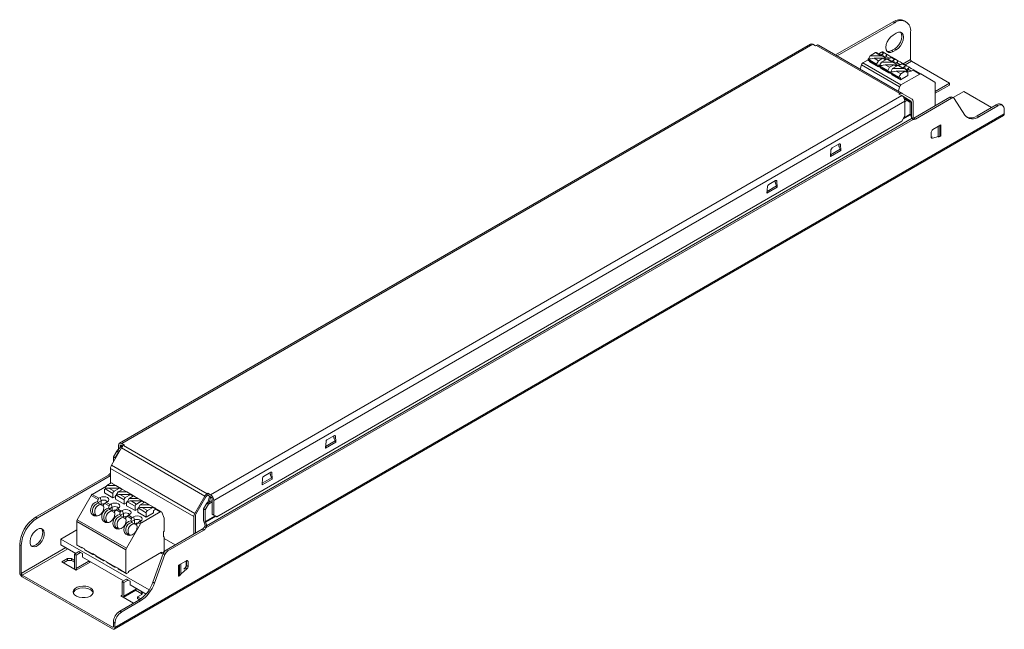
# Model space of a CAD drawing. Header units: millimetres. Extents: x -33 to 186, y 181 to 317.
import ezdxf

# ---------------------------------------------------------------- set-up
doc = ezdxf.new("R2010")
doc.units = ezdxf.units.MM

msp = doc.modelspace()

# ---------------------------------------------------------------- linework, layer by layer
at = {"color": 7, "linetype": 'Continuous', "lineweight": 15}
for p, q in [((148.18, 309.27), (160.97, 316.65)), ((148.53, 309.06), (161.32, 316.44)), ((161.32, 316.44), (160.97, 316.65)), ((163.82, 316.69), (163.47, 316.9)), ((161.67, 314.12), (160.97, 313.71)), ((164.86, 314.4), (164.86, 308.24)), ((142.59, 311.71), (-11.27, 222.88)), ((143.09, 311.66), (-10.77, 222.83)), ((143.7, 311.31), (143.09, 311.66)), ((143.7, 311.31), (143.88, 311.41)), ((162.46, 300.68), (143.88, 311.41)), ((144.38, 311.46), (162.96, 300.73)), ((155.88, 309.11), (155.48, 308.39)), ((157.07, 309.8), (155.88, 309.11)), ((158.27, 309.11), (155.88, 309.11)), ((158.27, 309.11), (157.07, 309.8)), ((158.75, 308.97), (157.27, 309.82)), ((157.76, 309.54), (158.41, 309.92)), ((158.84, 309.67), (158.41, 309.92)), ((158.59, 309.53), (158.84, 309.67)), ((158.66, 309.94), (159.14, 309.67)), ((159.47, 309.18), (158.91, 308.86)), ((159.14, 309.67), (159.5, 309.46)), ((160.61, 310.24), (161.32, 310.65)), ((160.61, 310.24), (160.97, 310.03)), ((160.97, 310.03), (161.67, 310.44)), ((161.32, 310.65), (161.67, 310.44)), ((153.65, 306.11), (153.9, 307.05)), ((162.39, 302.15), (153.9, 307.05)), ((154.24, 307.51), (155.38, 308.17)), ((154.24, 307.51), (162.72, 302.61)), ((155.48, 308.39), (155.38, 308.33)), ((157.29, 307.23), (155.38, 308.33)), ((155.38, 308.33), (155.38, 308.17)), ((157.29, 307.06), (155.38, 308.17)), ((155.42, 308.07), (157.33, 306.97)), ((155.48, 308.27), (156.73, 308.53)), ((156.03, 308.39), (155.48, 308.39)), ((155.73, 307.89), (155.73, 307.72)), ((157.64, 306.61), (155.73, 307.72)), ((157.71, 307.96), (156.73, 308.53)), ((158.7, 308.53), (156.73, 308.53)), ((157.29, 307.23), (157.71, 307.96)), ((157.29, 307.06), (157.29, 307.23)), ((157.43, 306.98), (157.64, 307.1)), ((157.64, 306.61), (157.64, 307.1)), ((157.71, 307.96), (158.7, 308.53)), ((157.95, 306.96), (157.85, 306.9)), ((159.76, 305.8), (157.85, 306.9)), ((157.85, 306.9), (157.85, 306.74)), ((158.35, 307.68), (157.95, 306.96)), ((157.95, 306.84), (159.2, 307.1)), ((158.51, 306.96), (157.95, 306.96)), ((159.55, 308.37), (158.35, 307.68)), ((160.75, 307.68), (158.35, 307.68)), ((158.7, 308.53), (159.1, 308.27)), ((159.24, 308.39), (158.92, 308.39)), ((159.24, 308.39), (159.1, 308.63)), ((159.1, 308.27), (159.27, 308.37)), ((159.17, 308.52), (159.41, 308.94)), ((160.19, 306.53), (159.2, 307.1)), ((161.17, 307.1), (159.2, 307.1)), ((159.27, 308.37), (159.24, 308.39)), ((159.27, 308.21), (159.27, 308.37)), ((160.75, 307.68), (159.55, 308.37)), ((161.22, 307.54), (159.75, 308.39)), ((160.19, 306.53), (161.17, 307.1)), ((160.46, 308.73), (160.22, 308.59)), ((161.31, 308.24), (160.46, 308.73)), ((160.66, 308.79), (161.61, 308.24)), ((162.02, 306.94), (160.83, 306.25)), ((161.07, 308.1), (161.31, 308.24)), ((161.17, 307.1), (161.57, 306.84)), ((161.38, 307.43), (161.95, 307.75)), ((161.71, 306.96), (161.39, 306.96)), ((161.57, 306.84), (161.74, 306.94)), ((161.71, 306.96), (161.58, 307.2)), ((161.61, 308.24), (161.97, 308.03)), ((161.88, 307.51), (161.64, 307.09)), ((161.74, 306.94), (161.71, 306.96)), ((161.74, 306.78), (161.74, 306.94)), ((163.22, 306.25), (162.02, 306.94)), ((163.7, 306.11), (162.22, 306.96)), ((162.94, 307.31), (162.7, 307.17)), ((163.79, 306.82), (162.94, 307.31)), ((163.14, 307.36), (164.09, 306.81)), ((165.07, 307.87), (173.52, 302.99)), ((157.85, 306.74), (157.64, 306.61)), ((159.76, 305.64), (157.85, 306.74)), ((157.89, 306.65), (159.8, 305.54)), ((158.21, 306.47), (158.21, 306.29)), ((160.11, 305.19), (158.21, 306.29)), ((159.76, 305.8), (160.19, 306.53)), ((159.76, 305.64), (159.76, 305.8)), ((159.9, 305.55), (160.11, 305.68)), ((160.11, 305.19), (160.11, 305.68)), ((160.33, 305.31), (160.11, 305.19)), ((160.43, 305.53), (160.33, 305.47)), ((162.24, 304.37), (160.33, 305.47)), ((160.33, 305.47), (160.33, 305.31)), ((162.24, 304.21), (160.33, 305.31)), ((160.37, 305.22), (162.28, 304.11)), ((160.83, 306.25), (160.43, 305.53)), ((160.43, 305.41), (161.68, 305.67)), ((160.98, 305.53), (160.43, 305.53)), ((160.68, 305.04), (160.68, 304.86)), ((162.59, 303.76), (160.68, 304.86)), ((163.22, 306.25), (160.83, 306.25)), ((162.66, 305.1), (161.68, 305.67)), ((163.65, 305.67), (161.68, 305.67)), ((162.24, 304.37), (162.66, 305.1)), ((162.66, 305.1), (163.65, 305.67)), ((166.9, 305.02), (162.72, 302.61)), ((163.54, 306.68), (163.79, 306.82)), ((163.65, 305.67), (164.05, 305.41)), ((163.86, 306), (164.42, 306.33)), ((164.19, 305.53), (163.87, 305.53)), ((164.19, 305.53), (164.05, 305.77)), ((164.05, 305.41), (164.22, 305.51)), ((164.09, 306.81), (164.45, 306.6)), ((164.36, 306.08), (164.11, 305.66)), ((164.22, 305.51), (164.19, 305.53)), ((164.22, 304.7), (164.22, 305.51)), ((165.17, 305.74), (165.41, 305.88)), ((165.41, 305.88), (166.9, 305.02)), ((165.61, 305.93), (167.15, 305.04)), ((167.15, 305.04), (170.26, 303.24)), ((162.24, 304.21), (162.24, 304.37)), ((162.38, 304.12), (162.59, 304.25)), ((164.22, 304.7), (162.59, 303.76)), ((162.59, 303.76), (162.59, 304.25)), ((170.37, 297.99), (170.37, 303.02)), ((173.52, 302.99), (170.37, 301.17)), ((173.52, 302.58), (170.37, 300.77)), ((173.52, 302.58), (173.52, 302.99)), ((162.39, 302.15), (162.14, 301.21)), ((162.28, 300.58), (162.46, 300.68)), ((162.28, 300.58), (162.89, 300.23)), ((162.96, 300.73), (165.19, 299.45)), ((174.34, 299.79), (176.7, 301.16)), ((176.7, 301.16), (182.89, 297.58)), ((9.03, 211.4), (162.89, 300.23)), ((163.6, 299.01), (9.73, 210.18)), ((164.94, 299.01), (163.1, 300.08)), ((163.79, 299.3), (163.5, 299.47)), ((163.6, 295.74), (163.6, 299.01)), ((164.8, 298.72), (164.07, 299.14)), ((164.8, 296.09), (164.8, 298.72)), ((165.04, 295.43), (165.04, 298.78)), ((165.4, 298.99), (165.4, 295.14)), ((173.62, 299.87), (165.56, 295.22)), ((173.98, 299.67), (165.92, 295.01)), ((170.55, 298.1), (170.37, 298.2)), ((173.98, 299.67), (173.62, 299.87)), ((174.48, 299.72), (174.12, 299.92)), ((176.92, 295.9), (174.6, 299.59)), ((183.95, 298.2), (179.69, 295.74)), ((184.3, 297.99), (183.95, 298.2)), ((185.3, 298.09), (184.95, 298.3)), ((-12.27, 181.9), (185.72, 296.2)), ((164.83, 295.95), (164.98, 295.55)), ((184.3, 297.99), (180.04, 295.53)), ((185.72, 296.2), (185.72, 297.18)), ((-12.44, 181.53), (185.55, 295.83)), ((165.46, 294.94), (7.98, 204.03)), ((8.11, 204.52), (165.18, 295.2)), ((10.44, 206.51), (162.89, 294.51)), ((162.89, 294.51), (163.6, 295.74)), ((165.92, 295.01), (165.56, 295.22)), ((180.04, 295.53), (179.69, 295.74)), ((169.45, 291), (169.45, 292.07)), ((169.81, 292.69), (171.57, 293.71)), ((171.35, 291.13), (171.35, 293.58)), ((171.57, 293.71), (171.57, 291.26)), ((147.42, 288.61), (148.94, 289.48)), ((148.88, 289.45), (148.93, 288.86)), ((169.64, 291.04), (169.45, 290.99)), ((171.57, 291.26), (169.71, 290.76)), ((171.35, 291.13), (171.57, 291.26)), ((147.03, 286.67), (147.14, 288.15)), ((149.33, 287.99), (147.03, 286.67)), ((149.18, 288.29), (148.84, 289.05)), ((149.23, 289.35), (149.33, 287.99)), ((149.33, 287.99), (149.25, 288.04)), ((147.11, 286.71), (147.04, 286.75)), ((133.28, 280.44), (134.8, 281.32)), ((135.04, 280.13), (134.7, 280.88)), ((134.74, 281.28), (134.79, 280.69)), ((135.08, 281.18), (135.19, 279.83)), ((132.89, 278.5), (133, 279.98)), ((135.19, 279.83), (132.89, 278.5)), ((132.96, 278.54), (132.9, 278.58)), ((135.19, 279.83), (135.11, 279.88)), ((34.93, 223.66), (36.58, 224.62)), ((36.75, 223.39), (36.41, 224.14)), ((36.5, 223.95), (36.45, 224.54)), ((36.79, 224.52), (36.9, 223.09)), ((-10.84, 221.85), (-13.07, 217.99)), ((-11.57, 221.5), (-10.7, 222.39)), ((-11.57, 221.5), (-11.24, 221.15)), ((-11.48, 221.59), (-11.48, 222.43)), ((-11.13, 222.22), (-11.13, 221.95)), ((7.74, 211.13), (-10.84, 221.85)), ((-10.77, 222.83), (-10.16, 222.48)), ((-10.77, 222.43), (-10.5, 222.27)), ((-10.55, 222.22), (-10.7, 222.39)), ((-10.16, 222.48), (-10.34, 222.38)), ((-10.34, 222.38), (8.24, 211.66)), ((34.6, 221.76), (34.72, 223.32)), ((36.9, 223.09), (34.6, 221.76)), ((34.61, 221.84), (34.68, 221.8)), ((36.82, 223.14), (36.9, 223.09)), ((-12.57, 219.87), (-11.84, 221.13)), ((-12.22, 219.67), (-12.57, 219.87)), ((-12.57, 218.85), (-12.57, 219.87)), ((-12.22, 219.67), (-11.49, 220.93)), ((-12.22, 219.46), (-12.22, 219.67)), ((-11.84, 221.13), (-11.49, 220.93)), ((-11.24, 221.15), (-11.24, 221.15)), ((5.3, 206.56), (-13.28, 217.29)), ((-13.28, 217.29), (-13.28, 213.94)), ((-13.07, 217.99), (5.51, 207.26)), ((-29.95, 206.43), (-13.69, 215.82)), ((-29.6, 206.23), (-13.33, 215.62)), ((-13.69, 215.82), (-13.33, 215.62)), ((-13.33, 215.62), (-13.28, 215.65)), ((20.46, 213.6), (20.58, 215.15)), ((22.76, 214.93), (20.46, 213.6)), ((20.79, 215.5), (22.44, 216.45)), ((22.61, 215.22), (22.27, 215.98)), ((22.36, 215.79), (22.31, 216.38)), ((22.65, 216.35), (22.76, 214.93)), ((22.68, 214.97), (22.76, 214.93)), ((-17.33, 211.52), (-14.14, 213.36)), ((-14.47, 212.76), (-14.64, 212.66)), ((-14.64, 211.85), (-14.64, 212.66)), ((-14.64, 212.66), (-14.61, 212.65)), ((-14.61, 212.65), (-14.48, 212.73)), ((-12.73, 211.73), (-14.48, 212.73)), ((-14.07, 213.48), (-14.47, 212.76)), ((-14.47, 212.76), (-14.43, 212.76)), ((-13.09, 214.05), (-14.07, 213.48)), ((-14.07, 213.48), (-12.1, 213.48)), ((-13.65, 212.91), (-12.45, 212.22)), ((-13.65, 212.91), (-11.25, 212.91)), ((-13.09, 214.05), (-12.1, 213.48)), ((-1.94, 207.63), (-12.9, 213.96)), ((-12.45, 212.22), (-11.25, 212.91)), ((-10.85, 212.76), (-12.1, 213.48)), ((-11.25, 212.91), (-10.85, 212.65)), ((-11.03, 212.76), (-10.85, 212.76)), ((-10.75, 212.71), (-10.85, 212.76)), ((-10.85, 212.65), (-10.75, 212.71)), ((-10.75, 212.71), (-10.75, 212.54)), ((20.47, 213.68), (20.53, 213.64)), ((-17.58, 211.26), (-20.69, 205.86)), ((-16.04, 210.37), (-17.58, 211.26)), ((-15.84, 210.67), (-17.33, 211.52)), ((-15.6, 210.81), (-15.84, 210.67)), ((-15.6, 210.81), (-15.35, 210.09)), ((-12.73, 210.75), (-14.64, 211.85)), ((-12.73, 210.75), (-12.73, 211.73)), ((-12.17, 211.07), (-12.73, 210.75)), ((-12, 211.33), (-12.17, 211.24)), ((-12.17, 210.42), (-12.17, 211.24)), ((-12.17, 211.24), (-12.14, 211.22)), ((-12.14, 211.22), (-12.01, 211.31)), ((-10.26, 210.3), (-12.01, 211.31)), ((-11.6, 212.06), (-12, 211.33)), ((-12, 211.33), (-11.95, 211.33)), ((-10.61, 212.62), (-11.6, 212.06)), ((-11.6, 212.06), (-9.63, 212.06)), ((-11.17, 211.48), (-9.98, 210.79)), ((-11.17, 211.48), (-8.78, 211.48)), ((-10.61, 212.62), (-9.63, 212.06)), ((-9.98, 210.79), (-8.78, 211.48)), ((-8.38, 211.33), (-9.63, 212.06)), ((-9.12, 210.63), (-9.52, 209.91)), ((-8.14, 211.2), (-9.12, 210.63)), ((-9.12, 210.63), (-7.15, 210.63)), ((-8.78, 211.48), (-8.38, 211.22)), ((-8.56, 211.33), (-8.38, 211.33)), ((-8.28, 211.28), (-8.38, 211.33)), ((-8.38, 211.22), (-8.28, 211.28)), ((-8.28, 211.28), (-8.28, 211.11)), ((-8.14, 211.2), (-7.15, 210.63)), ((-5.9, 209.91), (-7.15, 210.63)), ((5.51, 207.26), (7.74, 211.13)), ((5.76, 207.12), (7.99, 210.98)), ((8.41, 211.76), (8.24, 211.66)), ((8.24, 211.25), (8.41, 211.35)), ((8.41, 211.35), (8.41, 211.76)), ((8.41, 211.76), (9.03, 211.4)), ((9.03, 211), (8.41, 211.35)), ((8.74, 210.99), (8.41, 209.81)), ((9.06, 210.97), (8.73, 209.79)), ((8.89, 211.08), (8.74, 210.99)), ((8.74, 210.99), (9.06, 210.97)), ((-16.16, 209.89), (-16.04, 210.37)), ((-15.98, 209.73), (-15.35, 210.09)), ((-15.92, 209.56), (-15.42, 209.27)), ((-15.35, 209.28), (-15.44, 209.22)), ((-15.44, 209.22), (-15.42, 209.27)), ((-15.44, 209.22), (-14.79, 208.85)), ((-15.35, 210.09), (-15.35, 209.28)), ((-14.52, 209.49), (-14.87, 209.15)), ((-13.56, 208.94), (-14.52, 209.49)), ((-13.97, 209.87), (-14.21, 209.73)), ((-14.21, 209.73), (-13.37, 209.24)), ((-13.68, 208.46), (-13.56, 208.94)), ((-13.51, 208.3), (-12.88, 208.66)), ((-13.37, 209.24), (-13.12, 209.38)), ((-13.12, 209.38), (-12.88, 208.66)), ((-12.88, 208.66), (-12.88, 207.85)), ((-10.26, 209.32), (-12.17, 210.42)), ((-11.5, 208.44), (-11.74, 208.3)), ((-11.74, 208.3), (-10.89, 207.81)), ((-10.26, 209.32), (-10.26, 210.3)), ((-9.69, 209.64), (-10.26, 209.32)), ((-9.52, 209.91), (-9.69, 209.81)), ((-9.69, 208.99), (-9.69, 209.81)), ((-9.69, 209.81), (-9.66, 209.79)), ((-7.78, 207.89), (-9.69, 208.99)), ((-9.66, 209.79), (-9.53, 209.88)), ((-7.78, 208.87), (-9.53, 209.88)), ((-9.52, 209.91), (-9.48, 209.91)), ((-8.7, 210.05), (-7.5, 209.36)), ((-8.7, 210.05), (-6.3, 210.05)), ((-7.78, 207.89), (-7.78, 208.87)), ((-7.5, 209.36), (-6.3, 210.05)), ((-7.05, 208.48), (-7.22, 208.38)), ((-7.22, 207.56), (-7.22, 208.38)), ((-7.22, 208.38), (-7.19, 208.36)), ((-7.19, 208.36), (-7.06, 208.45)), ((-5.31, 207.44), (-7.06, 208.45)), ((-6.65, 209.2), (-7.05, 208.48)), ((-7.05, 208.48), (-7, 208.48)), ((-5.66, 209.77), (-6.65, 209.2)), ((-6.65, 209.2), (-4.68, 209.2)), ((-6.3, 210.05), (-5.9, 209.79)), ((-6.22, 208.62), (-5.03, 207.93)), ((-6.22, 208.62), (-3.83, 208.62)), ((-6.08, 209.91), (-5.9, 209.91)), ((-5.8, 209.85), (-5.9, 209.91)), ((-5.9, 209.79), (-5.8, 209.85)), ((-5.8, 209.85), (-5.8, 209.68)), ((-5.66, 209.77), (-4.68, 209.2)), ((-5.03, 207.93), (-3.83, 208.62)), ((-3.43, 208.48), (-4.68, 209.2)), ((-3.83, 208.62), (-3.43, 208.36)), ((-3.61, 208.48), (-3.43, 208.48)), ((-3.33, 208.42), (-3.43, 208.48)), ((-3.43, 208.36), (-3.33, 208.42)), ((-3.33, 208.42), (-3.33, 208.26)), ((8.2, 209.56), (7.47, 208.3)), ((7.47, 208.3), (7.82, 208.1)), ((7.47, 208.3), (7.47, 205.67)), ((8.55, 209.36), (7.82, 208.1)), ((8.2, 209.56), (8.55, 209.36)), ((8.41, 209.81), (8.73, 209.79)), ((9.38, 207.12), (9.38, 210.38)), ((9.73, 210.18), (9.73, 206.91)), ((-29.95, 206.43), (-29.6, 206.23)), ((-13.44, 208.13), (-12.94, 207.84)), ((-12.88, 207.85), (-12.97, 207.79)), ((-12.97, 207.79), (-12.94, 207.84)), ((-12.97, 207.79), (-12.31, 207.42)), ((-12.04, 208.07), (-12.4, 207.72)), ((-11.09, 207.52), (-12.04, 208.07)), ((-11.21, 207.03), (-11.09, 207.52)), ((-11.03, 206.87), (-10.4, 207.24)), ((-10.97, 206.7), (-10.47, 206.41)), ((-10.89, 207.81), (-10.65, 207.95)), ((-10.65, 207.95), (-10.4, 207.24)), ((-10.4, 206.42), (-10.49, 206.37)), ((-10.49, 206.37), (-10.47, 206.41)), ((-10.49, 206.37), (-9.84, 205.99)), ((-10.4, 207.24), (-10.4, 206.42)), ((-9.57, 206.64), (-9.92, 206.29)), ((-8.61, 206.09), (-9.57, 206.64)), ((-9.02, 207.01), (-9.26, 206.87)), ((-9.26, 206.87), (-8.42, 206.38)), ((-8.61, 206.09), (-8.73, 205.61)), ((-8.42, 206.38), (-8.17, 206.52)), ((-8.17, 206.52), (-7.93, 205.81)), ((-7.22, 208.21), (-7.78, 207.89)), ((-5.31, 206.46), (-7.22, 207.56)), ((-2.19, 207.61), (-6.36, 205.2)), ((-5.31, 206.46), (-5.31, 207.44)), ((-3.68, 207.4), (-5.31, 206.46)), ((-3.68, 207.89), (-3.47, 208.01)), ((-3.68, 207.89), (-3.68, 207.4)), ((-1.35, 206.21), (-1.86, 207.53)), ((-1.35, 203.36), (-1.35, 206.21)), ((5.3, 206.56), (5.3, 202.7)), ((5.65, 202.9), (5.65, 206.77)), ((7.82, 208.1), (7.82, 205.47)), ((9.73, 206.91), (9.38, 207.12)), ((9.38, 207.12), (10.03, 206.74)), ((9.73, 206.91), (10.44, 206.51)), ((10.09, 206.71), (10.44, 206.51)), ((-20.79, 205.51), (-9.83, 199.19)), ((-20.79, 200.29), (-20.79, 205.51)), ((-20.69, 205.86), (-9.73, 199.54)), ((-9.73, 199.54), (-6.61, 204.93)), ((-7.93, 205.81), (-8.56, 205.44)), ((-7.99, 204.98), (-8.49, 205.27)), ((-7.93, 204.99), (-8.02, 204.94)), ((-7.99, 204.98), (-8.02, 204.94)), ((-8.02, 204.94), (-7.36, 204.56)), ((-7.93, 205.81), (-7.93, 204.99)), ((-7.09, 205.21), (-7.45, 204.86)), ((-6.61, 204.93), (-7.09, 205.21)), ((-6.55, 205.58), (-6.79, 205.44)), ((-6.79, 205.44), (-6.36, 205.2)), ((7.7, 204.9), (7.55, 205.3)), ((7.98, 204.03), (7.63, 204.24)), ((8.01, 204.93), (7.7, 204.9)), ((7.8, 204.49), (8.11, 204.52)), ((7.85, 205.33), (8.01, 204.93)), ((-20.79, 203.6), (-24.3, 201.58)), ((-1.46, 203.17), (-1.46, 202.11)), ((-1.46, 202.11), (-1.35, 202.05)), ((-1.35, 198.87), (-1.35, 202.05)), ((-1.35, 201.71), (1.11, 200.28)), ((7.17, 203.78), (-0.89, 199.13)), ((7.52, 203.58), (-0.54, 198.92)), ((7.17, 203.78), (7.52, 203.58)), ((-33.49, 194.14), (-33.49, 200.31)), ((-33.13, 200.11), (-33.49, 200.31)), ((-33.13, 200.11), (-33.13, 193.94)), ((-24.3, 201.58), (-4.68, 190.26)), ((-24.3, 201.58), (-24.3, 200.27)), ((-24.3, 200.27), (-21.01, 198.38)), ((-20.79, 200.29), (-19.73, 199.68)), ((-20.75, 200.2), (-19.69, 199.59)), ((-19.73, 199.76), (-19.03, 199.36)), ((-19.73, 199.68), (-19.73, 199.76)), ((-19.52, 199.64), (-19.59, 199.6)), ((-21.29, 198.21), (-20.3, 198.78)), ((-21.29, 195.23), (-21.29, 198.21)), ((-21.29, 198.21), (-20.94, 198.01)), ((-20.94, 198.01), (-19.95, 198.58)), ((-20.94, 195.02), (-20.94, 198.01)), ((-20.3, 198.78), (-19.95, 198.58)), ((-19.95, 198.58), (-19.52, 198.33)), ((-19.52, 198.33), (-19.52, 197.52)), ((-19.52, 197.52), (-10.4, 192.25)), ((-19.03, 199.36), (-19.03, 199.27)), ((-19.03, 199.27), (-17.26, 198.25)), ((-18.99, 199.18), (-17.22, 198.16)), ((-17.26, 198.33), (-16.55, 197.93)), ((-17.26, 198.25), (-17.26, 198.33)), ((-17.05, 198.21), (-17.12, 198.17)), ((-16.55, 197.93), (-16.55, 197.85)), ((-16.55, 197.85), (-14.78, 196.82)), ((-16.51, 197.75), (-14.74, 196.73)), ((-9.83, 199.19), (-9.83, 193.97)), ((-9.27, 194.38), (-1.92, 198.62)), ((-1.51, 198.33), (-3.83, 191.96)), ((-1.16, 198.13), (-3.48, 191.75)), ((-2.13, 198.5), (-1.92, 198.38)), ((-1.49, 198.62), (-1.92, 198.38)), ((-1.92, 198.38), (-1.92, 198.62)), ((-1.16, 198.13), (-1.51, 198.33)), ((-0.89, 199.13), (-0.54, 198.92)), ((-22.81, 197.21), (-24.08, 196.47)), ((-24.08, 196.47), (-20.9, 194.63)), ((-22.81, 196.8), (-23.73, 196.27)), ((-21.96, 197.21), (-22.81, 197.21)), ((-22.81, 196.8), (-22.81, 197.21)), ((-21.96, 196.8), (-22.81, 196.8)), ((-21.29, 196.82), (-21.96, 197.21)), ((-21.96, 196.8), (-21.96, 197.21)), ((-21.29, 196.41), (-21.96, 196.8)), ((-18.11, 196.65), (-20.94, 195.02)), ((-20.9, 194.63), (-17.79, 196.43)), ((-18.11, 196.7), (-18.11, 196.65)), ((-17.79, 196.43), (-18.1, 196.61)), ((-14.78, 196.91), (-14.08, 196.5)), ((-14.78, 196.82), (-14.78, 196.91)), ((-14.57, 196.78), (-14.64, 196.74)), ((-14.08, 196.5), (-14.08, 196.42)), ((-14.08, 196.42), (-12.31, 195.4)), ((-14.04, 196.32), (-12.27, 195.3)), ((-12.31, 195.48), (-11.6, 195.07)), ((-12.31, 195.4), (-12.31, 195.48)), ((-12.1, 195.36), (-12.17, 195.31)), ((1.87, 195.74), (3.64, 196.76)), ((1.87, 195.74), (1.87, 193.29)), ((2.09, 195.87), (2.09, 193.42)), ((3.37, 195.14), (3.09, 194.89)), ((3.33, 195.1), (3.37, 195.16)), ((3.37, 195.14), (3.73, 194.94)), ((3.54, 195.74), (3.54, 196.71)), ((3.64, 196.76), (3.99, 196.55)), ((3.64, 196.76), (3.64, 195.69)), ((3.99, 195.48), (3.64, 195.69)), ((3.99, 196.55), (3.99, 195.48)), ((-12.84, 181.98), (-32.92, 193.57)), ((-12.84, 181.57), (-32.92, 193.16)), ((-11.6, 195.07), (-11.6, 194.99)), ((-11.6, 194.99), (-9.83, 193.97)), ((-11.56, 194.9), (-9.79, 193.88)), ((-9.27, 194.13), (-9.69, 193.89)), ((-9.27, 194.38), (-9.27, 194.13)), ((3.73, 194.94), (1.87, 193.29)), ((2.09, 193.42), (1.87, 193.29)), ((-9.69, 192.66), (-10.68, 192.09)), ((-10.68, 192.09), (-10.33, 191.89)), ((-10.68, 192.09), (-10.68, 189.1)), ((-9.34, 192.46), (-10.33, 191.89)), ((-10.33, 191.89), (-10.33, 188.9)), ((-9.69, 192.66), (-9.34, 192.46)), ((-8.92, 192.21), (-9.34, 192.46)), ((-8.92, 191.4), (-8.92, 192.21)), ((-8.92, 191.4), (-5.36, 189.34)), ((-3.83, 191.96), (-3.48, 191.75)), ((-10.68, 189.1), (-11, 188.92)), ((-11, 188.92), (-8.17, 187.29)), ((-10.86, 188.84), (-10.86, 189)), ((-10.43, 188.59), (-7.66, 190.19)), ((-10.33, 188.9), (-7.5, 190.53)), ((-6.33, 189.41), (-7.67, 190.18)), ((-7.5, 190.53), (-7.5, 190.58)), ((-6.33, 189.82), (-7.5, 190.49)), ((-7.25, 188.72), (-6.33, 189.25)), ((-6.62, 188.35), (-7.25, 188.72)), ((-7.25, 188.72), (-7.25, 188.31)), ((-6.33, 189.82), (-6.33, 189.41)), ((-6.95, 187.99), (-11.21, 185.53)), ((-6.6, 187.79), (-10.86, 185.33)), ((-6.83, 188.06), (-7.25, 188.31)), ((-6.95, 187.99), (-6.6, 187.79)), ((-6.62, 188.2), (-6.62, 188.35)), ((-11.21, 185.53), (-10.86, 185.33)), ((-12.27, 182.88), (-12.63, 183.08)), ((-12.63, 183.08), (-12.63, 182.1)), ((-12.27, 182.88), (-12.27, 181.9))]:
    msp.add_line(p, q, dxfattribs=at)
at = {"color": 8, "linetype": 'Continuous', "lineweight": 15}
for p, q in [((158.8, 308.93), (158.59, 309.53)), ((161.28, 307.51), (161.07, 308.1)), ((164.86, 308.24), (163.24, 307.3)), ((163.66, 307.06), (165.07, 307.87)), ((163.75, 306.08), (163.54, 306.68)), ((164.94, 299.01), (163.1, 300.08)), ((163.36, 299.76), (165.04, 298.78)), ((163.58, 299.18), (163.79, 299.3)), ((164.07, 299.14), (163.6, 298.87)), ((164.83, 295.95), (163.17, 294.99)), ((164.8, 296.09), (163.3, 295.23)), ((171, 291.14), (171, 293.37)), ((149.23, 289.35), (148.97, 289.5)), ((169.71, 290.76), (169.46, 290.9)), ((147.06, 287.07), (149.18, 288.29)), ((135.08, 281.18), (134.83, 281.33)), ((132.92, 278.9), (135.04, 280.13)), ((36.6, 224.63), (36.79, 224.52)), ((-11.13, 222.22), (-10.77, 222.43)), ((34.63, 222.16), (36.75, 223.39)), ((-11.49, 220.93), (-11.31, 221.03)), ((-11.24, 221.15), (-11.24, 221.15)), ((20.49, 214), (22.61, 215.22)), ((22.46, 216.46), (22.65, 216.35)), ((-10.75, 212.55), (-10.75, 212.55)), ((-8.27, 211.12), (-8.28, 211.12)), ((-5.8, 209.69), (-5.8, 209.69)), ((-2.19, 207.61), (-3.33, 208.27)), ((9.38, 209.84), (8.55, 209.36)), ((8.73, 209.79), (9.38, 210.16)), ((10.03, 206.74), (7.82, 205.47)), ((10.16, 206.66), (7.85, 205.33)), ((-23.23, 199.66), (-33.13, 193.94)), ((-32.92, 193.57), (-22.8, 199.41)), ((2.36, 196.02), (2.36, 193.79)), ((-12.63, 182.1), (-12.84, 181.98))]:
    msp.add_line(p, q, dxfattribs=at)
at = {"color": 7, "linetype": 'Continuous', "lineweight": 15, "flags": 128}
for points in [[(160.97, 313.71), (160.48, 313.33), (160.03, 312.82), (159.68, 312.21), (159.45, 311.57), (159.38, 310.95), (159.45, 310.43), (159.68, 310.05), (160.03, 309.85), (160.48, 309.84), (160.97, 310.03)], [(161.32, 310.65), (161.81, 311.02), (162.26, 311.54), (162.61, 312.15), (162.83, 312.79), (162.91, 313.4), (162.83, 313.92), (162.61, 314.31)], [(161.67, 310.44), (162.17, 310.82), (162.61, 311.33), (162.96, 311.94), (163.19, 312.59), (163.26, 313.2), (163.19, 313.72), (162.96, 314.1), (162.61, 314.31), (162.17, 314.31), (161.67, 314.12)], [(158.29, 309.23), (158.35, 309.32), (158.59, 309.53)], [(160.66, 308.79), (160.5, 308.88), (160.04, 309.15), (159.68, 309.36), (159.49, 309.46)], [(159.68, 310.05), (160.12, 310.04), (160.61, 310.24)], [(160.1, 308.53), (160, 308.6), (159.62, 308.81), (159.4, 308.94)], [(160.77, 307.8), (160.82, 307.89), (161.07, 308.1)], [(161.89, 307.5), (162.1, 307.38), (162.47, 307.17), (162.58, 307.11)], [(161.96, 308.04), (162.15, 307.93), (162.52, 307.72), (162.98, 307.45), (163.13, 307.36)], [(163.24, 306.37), (163.29, 306.46), (163.54, 306.68)], [(164.36, 306.07), (164.57, 305.95), (164.95, 305.74), (165.05, 305.68)], [(164.44, 306.61), (164.63, 306.5), (164.99, 306.29), (165.45, 306.02), (165.61, 305.93)], [(148.94, 289.48), (149, 289.51), (149.05, 289.52), (149.09, 289.52), (149.14, 289.51), (149.17, 289.48), (149.2, 289.45), (149.22, 289.4), (149.23, 289.35)], [(169.71, 290.76), (169.66, 290.75), (169.61, 290.75), (169.56, 290.77), (169.53, 290.8), (169.49, 290.83), (169.47, 290.88), (169.46, 290.94), (169.45, 291)], [(134.8, 281.32), (134.85, 281.34), (134.9, 281.36), (134.95, 281.36), (134.99, 281.34), (135.03, 281.32), (135.06, 281.28), (135.07, 281.24), (135.08, 281.18)], [(36.58, 224.62), (36.62, 224.64), (36.66, 224.64), (36.69, 224.64), (36.72, 224.64), (36.75, 224.62), (36.77, 224.59), (36.78, 224.56), (36.79, 224.52)], [(22.44, 216.45), (22.48, 216.47), (22.51, 216.48), (22.55, 216.48), (22.58, 216.47), (22.61, 216.45), (22.63, 216.43), (22.64, 216.39), (22.65, 216.35)], [(-15.6, 210.81), (-15.22, 210.95), (-14.78, 211), (-14.34, 210.95), (-13.97, 210.81), (-13.72, 210.59), (-13.63, 210.34), (-13.72, 210.08), (-13.97, 209.87)], [(-14.87, 209.15), (-14.76, 208.64), (-14.83, 208.08), (-15.05, 207.55), (-15.42, 207.1), (-15.88, 206.79), (-16.38, 206.65), (-16.87, 206.71), (-17.28, 206.94), (-17.57, 207.34), (-17.7, 207.84), (-17.66, 208.39), (-17.46, 208.93), (-17.11, 209.4), (-16.66, 209.73), (-16.16, 209.89)], [(-16.13, 206.7), (-16.3, 206.7), (-16.73, 206.83), (-17.07, 207.14), (-17.25, 207.58), (-17.27, 208.1), (-17.11, 208.62), (-16.8, 209.07), (-16.39, 209.4), (-15.92, 209.56)], [(-15.35, 210.09), (-15.09, 210.19), (-14.78, 210.23), (-14.48, 210.19), (-14.22, 210.09), (-14.05, 209.94), (-14, 209.85)], [(-12.4, 207.72), (-12.29, 207.21), (-12.35, 206.65), (-12.58, 206.12), (-12.94, 205.67), (-13.4, 205.36), (-13.91, 205.22), (-14.39, 205.28), (-14.8, 205.52), (-15.09, 205.91), (-15.22, 206.41), (-15.19, 206.97), (-14.98, 207.51), (-14.63, 207.97), (-14.18, 208.3), (-13.68, 208.46)], [(-13.12, 209.38), (-12.75, 209.52), (-12.31, 209.57), (-11.87, 209.52), (-11.5, 209.38), (-11.25, 209.16), (-11.16, 208.91), (-11.25, 208.65), (-11.5, 208.44)], [(-12.88, 208.66), (-12.62, 208.76), (-12.31, 208.8), (-12, 208.76), (-11.74, 208.66), (-11.57, 208.51), (-11.52, 208.42)], [(-13.65, 205.27), (-13.83, 205.27), (-14.26, 205.4), (-14.59, 205.71), (-14.78, 206.15), (-14.79, 206.67), (-14.64, 207.19), (-14.33, 207.64), (-13.91, 207.97), (-13.44, 208.13)], [(-9.92, 206.29), (-9.81, 205.78), (-9.88, 205.22), (-10.1, 204.69), (-10.47, 204.24), (-10.93, 203.93), (-11.43, 203.8), (-11.92, 203.85), (-12.33, 204.09), (-12.62, 204.48), (-12.75, 204.98), (-12.71, 205.54), (-12.51, 206.08), (-12.16, 206.54), (-11.71, 206.87), (-11.21, 207.03)], [(-11.18, 203.84), (-11.35, 203.84), (-11.78, 203.98), (-12.12, 204.28), (-12.3, 204.72), (-12.32, 205.24), (-12.16, 205.76), (-11.86, 206.21), (-11.44, 206.54), (-10.97, 206.7)], [(-10.65, 207.95), (-10.27, 208.09), (-9.83, 208.14), (-9.39, 208.09), (-9.02, 207.95), (-8.77, 207.73), (-8.68, 207.48), (-8.77, 207.23), (-9.02, 207.01)], [(-10.4, 207.24), (-10.14, 207.34), (-9.83, 207.37), (-9.53, 207.34), (-9.27, 207.24), (-9.1, 207.09), (-9.05, 207)], [(-8.17, 206.52), (-7.8, 206.66), (-7.36, 206.72), (-6.92, 206.66), (-6.55, 206.52), (-6.3, 206.31), (-6.21, 206.05), (-6.3, 205.8), (-6.55, 205.58)], [(-2.19, 207.61), (-2.14, 207.63), (-2.08, 207.65), (-2.03, 207.66), (-1.99, 207.65), (-1.94, 207.64), (-1.91, 207.61), (-1.88, 207.57), (-1.86, 207.53)], [(-29.6, 203.7), (-30.07, 203.35), (-30.49, 202.86), (-30.84, 202.29), (-31.08, 201.68), (-31.18, 201.08), (-31.15, 200.56), (-30.98, 200.15), (-30.68, 199.89), (-30.29, 199.81), (-29.84, 199.91), (-29.36, 200.18), (-28.91, 200.6), (-28.52, 201.14), (-28.22, 201.74), (-28.05, 202.35), (-28.01, 202.91), (-28.12, 203.39), (-28.35, 203.72), (-28.7, 203.9), (-29.13, 203.89), (-29.6, 203.7)], [(-30.89, 200.04), (-30.64, 200.01), (-30.19, 200.11), (-29.71, 200.38), (-29.26, 200.81), (-28.87, 201.34), (-28.57, 201.94), (-28.4, 202.55), (-28.37, 203.12), (-28.47, 203.59), (-28.66, 203.89)], [(-8.73, 205.61), (-9.23, 205.44), (-9.68, 205.11), (-10.03, 204.65), (-10.24, 204.11), (-10.27, 203.55), (-10.14, 203.05), (-9.85, 202.66), (-9.44, 202.42), (-8.96, 202.37), (-8.45, 202.5), (-7.99, 202.81), (-7.63, 203.26), (-7.4, 203.79), (-7.34, 204.35), (-7.45, 204.86)], [(-8.49, 205.27), (-8.96, 205.11), (-9.38, 204.78), (-9.69, 204.33), (-9.84, 203.81), (-9.83, 203.29), (-9.64, 202.85), (-9.31, 202.55), (-8.88, 202.41), (-8.7, 202.41)], [(-7.93, 205.81), (-7.67, 205.91), (-7.36, 205.94), (-7.05, 205.91), (-6.79, 205.81), (-6.62, 205.66), (-6.57, 205.57)], [(-17.75, 188.9), (-17.36, 189.21), (-17.13, 189.58), (-17.11, 189.96), (-17.28, 190.34), (-17.64, 190.66), (-18.15, 190.92), (-18.76, 191.07), (-19.43, 191.12), (-20.09, 191.04), (-20.68, 190.86), (-21.16, 190.59), (-21.47, 190.25), (-21.59, 189.87), (-21.52, 189.48), (-21.25, 189.13), (-20.81, 188.83), (-20.25, 188.63), (-19.6, 188.53), (-18.93, 188.54), (-18.29, 188.67), (-17.75, 188.9)], [(-17.12, 189.61), (-17.28, 189.93), (-17.64, 190.26), (-18.15, 190.51), (-18.76, 190.66), (-19.43, 190.71), (-20.09, 190.64), (-20.68, 190.45), (-21.16, 190.18), (-21.47, 189.84), (-21.57, 189.61)], [(-6.23, 189.33), (-6.25, 189.35), (-6.33, 189.41)]]:
    msp.add_lwpolyline(points, dxfattribs=at)
at = {"color": 7, "linetype": 'Continuous', "lineweight": 15}
for centre, radius, start, end in [((162.43, 314.6), 2.51, 65.6929, 125.6176), ((162.7, 314.75), 2.18, 350.786, 129.2033), ((142.8, 311.25), 0.503, 54.3824, 114.3071), ((144.17, 311), 0.503, 65.686, 125.6182), ((157.19, 309.64), 0.201, 65.6929, 125.6176), ((158.24, 308.08), 1.02, 31.9936, 88.0063), ((158.56, 309.71), 0.251, 65.686, 125.6182), ((158.98, 309.42), 0.295, 58.2266, 119.8189), ((154.66, 306.85), 0.782, 122.8922, 165.4815), ((155.47, 308.15), 0.0959, 172.7442, 235.9436), ((157.37, 307.05), 0.0873, 170.786, 309.2033), ((159.41, 310.17), 1.77, 263.5867, 297.2093), ((159.67, 308.21), 0.201, 65.6929, 125.6176), ((160.62, 308.54), 0.253, 81.3984, 129.4191), ((160.71, 306.66), 1.02, 31.9936, 88.0063), ((161.46, 307.99), 0.295, 58.2266, 119.8189), ((161.89, 308.74), 1.77, 263.5867, 297.2093), ((162.14, 306.78), 0.201, 65.6929, 125.6176), ((163.1, 307.11), 0.253, 81.3984, 129.4191), ((165.32, 308.26), 0.461, 182.6055, 237.3945), ((157.95, 306.73), 0.0959, 172.7442, 235.9436), ((159.85, 305.62), 0.0873, 170.786, 309.2033), ((160.42, 305.3), 0.0959, 172.7442, 235.9436), ((163.19, 305.23), 1.02, 31.9936, 88.0063), ((163.93, 306.56), 0.295, 58.2266, 119.8189), ((164.36, 307.31), 1.77, 263.5867, 297.2093), ((165.57, 305.68), 0.253, 81.3984, 129.4191), ((167.04, 304.82), 0.251, 65.686, 125.6182), ((162.32, 304.19), 0.0873, 170.786, 309.2033), ((163.15, 301.95), 0.782, 122.8922, 165.4815), ((170.12, 303.04), 0.252, 354.3796, 54.302), ((162.75, 300.28), 0.503, 65.686, 125.6182), ((162.06, 298.94), 1.54, 2.6055, 57.3945), ((164.79, 298.81), 0.252, 354.3796, 54.302), ((164.9, 299.04), 0.503, 354.3796, 54.302), ((173.92, 299.46), 0.503, 65.6738, 125.6366), ((174.25, 299.33), 0.435, 37.061, 129.6418), ((184.53, 297.38), 1.01, 65.6929, 125.6176), ((184.85, 297.32), 0.873, 350.786, 129.2033), ((165.19, 296.1), 0.391, 181.1082, 202.0212), ((185.34, 296.15), 0.384, 304.0564, 7.2558), ((165.23, 295.75), 0.629, 270.7055, 302.113), ((165.61, 295.45), 0.534, 253.2136, 304.4387), ((178.65, 297.21), 2.17, 217.0609, 309.6418), ((178.19, 297.86), 2.6, 251.5201, 305.1174), ((170.22, 292.04), 0.768, 122.6055, 177.3945), ((170.52, 292.57), 1.66, 290.6732, 299.7814), ((147.76, 288.08), 0.622, 122.8009, 174.311), ((133.62, 279.92), 0.622, 122.8009, 174.311), ((35.18, 223.27), 0.466, 122.8009, 174.311), ((-11.05, 222.5), 0.437, 50.7967, 189.214), ((-10.91, 222.26), 0.218, 50.7967, 189.214), ((-9.58, 221.16), 1.44, 121.9547, 151.1444), ((-11.84, 217.24), 1.44, 148.8563, 178.0435), ((-14.41, 216.99), 1.37, 301.5646, 325.2937), ((21.04, 215.11), 0.466, 122.8009, 174.311), ((-13.7, 211.05), 1.85, 88.466, 114.9737), ((-12.99, 213.81), 0.174, 60.2163, 82.9867), ((-16.94, 210.91), 0.721, 121.9547, 151.1444), ((-15.59, 210.28), 0.457, 123.1991, 168.7852), ((-12.12, 211.7), 0.615, 122.6055, 177.3945), ((-11.22, 209.62), 1.85, 88.466, 114.9737), ((-9.64, 210.27), 0.615, 122.6055, 177.3945), ((9, 210.43), 1.44, 121.9547, 151.1444), ((8.62, 210.64), 0.721, 121.9547, 151.1444), ((8.2, 210.11), 1.54, 2.6055, 57.3945), ((8.61, 210.35), 0.768, 2.6055, 57.3945), ((-15.16, 207.68), 1.61, 98.9563, 216.2666), ((-14.79, 208.18), 1.24, 82.2323, 117.1743), ((-13.36, 208.32), 1.65, 121.1303, 134.453), ((-13.11, 208.86), 0.457, 123.1991, 168.7852), ((-10.89, 206.89), 1.65, 121.1303, 134.453), ((-8.75, 208.2), 1.85, 88.466, 114.9737), ((-7.17, 208.84), 0.615, 122.6055, 177.3945), ((-6.27, 206.77), 1.85, 88.466, 114.9737), ((-3.64, 208.27), 0.307, 302.6055, 357.3945), ((-25.81, 199.96), 7.68, 122.6055, 177.3945), ((-25.46, 199.76), 7.68, 122.6055, 177.3945), ((-12.69, 206.25), 1.61, 98.9563, 216.2666), ((-12.31, 206.75), 1.24, 82.2323, 117.1743), ((-10.21, 204.82), 1.61, 98.9563, 216.2666), ((-10.64, 207.43), 0.457, 123.1991, 168.7852), ((-9.84, 205.32), 1.24, 82.2323, 117.1743), ((-8.41, 205.46), 1.65, 121.1303, 134.453), ((-8.17, 206), 0.457, 123.1991, 168.7852), ((-4.7, 207.41), 0.615, 122.6055, 177.3945), ((6.74, 206.52), 1.44, 148.8563, 178.0435), ((6.37, 206.74), 0.721, 148.8563, 178.0435), ((-20.07, 205.49), 0.721, 148.8563, 178.0435), ((-7.74, 203.39), 1.61, 98.9563, 216.2667), ((-7.36, 203.89), 1.24, 82.2323, 117.1743), ((-5.94, 204.03), 1.65, 121.1303, 134.453), ((-5.98, 204.59), 0.721, 121.9547, 151.1444), ((6.43, 204.97), 1.4, 301.6872, 328.2726), ((8.51, 205.69), 1.04, 181.1082, 202.0212), ((6.79, 204.77), 1.4, 301.6872, 328.2726), ((8.21, 205.48), 0.391, 181.1082, 202.0212), ((-1.23, 203.16), 0.231, 122.6055, 177.3945), ((-1.39, 202.1), 0.0655, 170.786, 309.2033), ((-20.7, 200.28), 0.0959, 172.7442, 235.9436), ((-19.65, 199.67), 0.0873, 170.786, 309.2033), ((-9.11, 199.16), 0.721, 148.8563, 178.0435), ((-18.93, 199.26), 0.0959, 172.7442, 235.9436), ((-17.17, 198.24), 0.0873, 170.786, 309.2033), ((-16.46, 197.83), 0.0959, 172.7442, 235.9436), ((-0.06, 197.83), 1.54, 122.7046, 160.9114), ((-1.66, 198.88), 0.307, 302.6055, 357.3945), ((0.3, 197.62), 1.54, 122.7046, 160.9114), ((-20.24, 195.26), 1.05, 181.7479, 206.045), ((-17.72, 196.67), 0.384, 182.6055, 237.3945), ((-14.7, 196.81), 0.0873, 170.786, 309.2033), ((-13.98, 196.4), 0.0959, 172.7442, 235.9436), ((-12.22, 195.38), 0.0873, 170.786, 309.2033), ((2.39, 195.77), 1.15, 327.7787, 358.4336), ((2.85, 195.73), 0.784, 311.6284, 357.0654), ((3.77, 196.59), 0.218, 350.786, 129.2033), ((3.21, 195.52), 0.784, 311.6284, 357.0654), ((-32.26, 194.2), 1.23, 182.6055, 237.3945), ((-32.67, 193.96), 0.461, 182.6055, 237.3945), ((-20.55, 195.04), 0.384, 182.6055, 237.3945), ((-11.51, 194.98), 0.0959, 172.7442, 235.9436), ((-9.75, 193.95), 0.0873, 170.786, 309.2033), ((1.48, 194.49), 1.23, 299.7056, 310.841), ((-11.12, 194.48), 7.71, 302.7046, 340.9114), ((-10.77, 194.28), 7.71, 302.7046, 340.9114), ((-10.79, 189.09), 0.109, 230.7967, 9.214), ((-10.73, 188.87), 0.404, 317.249, 4.5447), ((-7.86, 190.49), 0.36, 304.0564, 7.2558), ((-6.44, 189.53), 0.306, 290.7834, 69.2166), ((-9.56, 182.94), 3.07, 122.6055, 177.3945), ((-9.2, 182.74), 3.07, 122.6055, 177.3945), ((-12.76, 182.08), 0.131, 230.7967, 9.214), ((-12.62, 181.84), 0.349, 230.7967, 9.214)]:
    msp.add_arc(centre, radius, start, end, dxfattribs=at)
for points in [[(159.47, 309.18), (159.45, 309.1), (159.43, 309.02), (159.41, 308.94)], [(159.5, 309.46), (159.49, 309.37), (159.48, 309.28), (159.47, 309.18)], [(161.95, 307.75), (161.93, 307.67), (161.9, 307.59), (161.88, 307.51)], [(161.97, 308.03), (161.96, 307.94), (161.96, 307.85), (161.95, 307.75)], [(164.42, 306.33), (164.4, 306.24), (164.38, 306.16), (164.36, 306.08)], [(164.45, 306.6), (164.44, 306.51), (164.43, 306.42), (164.42, 306.33)], [(163.79, 299.3), (163.9, 299.24), (164, 299.18), (164.07, 299.14)], [(165.18, 295.2), (165.1, 295.3), (165.04, 295.42), (164.98, 295.55)], [(165.18, 295.2), (165.28, 295.07), (165.37, 294.98), (165.46, 294.94)], [(149.26, 287.95), (149.26, 288.06), (149.23, 288.17), (149.18, 288.29)], [(135.12, 279.79), (135.12, 279.89), (135.09, 280.01), (135.04, 280.13)], [(-11.57, 221.5), (-11.67, 221.39), (-11.77, 221.27), (-11.84, 221.13)], [(36.83, 223.05), (36.83, 223.15), (36.8, 223.27), (36.75, 223.39)], [(22.69, 214.88), (22.69, 214.99), (22.66, 215.1), (22.61, 215.22)], [(-15.98, 209.73), (-16.04, 209.78), (-16.1, 209.84), (-16.16, 209.89)], [(-15.92, 209.56), (-15.94, 209.61), (-15.96, 209.67), (-15.98, 209.73)], [(-14.87, 209.15), (-14.87, 209.13), (-14.86, 209.1), (-14.85, 209.08)], [(-13.68, 208.46), (-13.62, 208.41), (-13.56, 208.35), (-13.51, 208.3)], [(-13.44, 208.13), (-13.46, 208.19), (-13.48, 208.24), (-13.51, 208.3)], [(8.55, 209.36), (8.63, 209.49), (8.69, 209.64), (8.73, 209.79)], [(-12.4, 207.72), (-12.39, 207.7), (-12.38, 207.67), (-12.37, 207.65)], [(-11.21, 207.03), (-11.15, 206.98), (-11.09, 206.93), (-11.03, 206.87)], [(-10.97, 206.7), (-10.99, 206.76), (-11.01, 206.81), (-11.03, 206.87)], [(-9.92, 206.29), (-9.92, 206.27), (-9.91, 206.24), (-9.9, 206.22)], [(-8.56, 205.44), (-8.62, 205.5), (-8.67, 205.55), (-8.73, 205.61)], [(-8.56, 205.44), (-8.53, 205.39), (-8.51, 205.33), (-8.49, 205.27)], [(-7.45, 204.86), (-7.44, 204.84), (-7.43, 204.81), (-7.43, 204.79)], [(7.7, 204.9), (7.75, 204.77), (7.79, 204.63), (7.8, 204.49)], [(8.01, 204.93), (8.06, 204.8), (8.09, 204.66), (8.11, 204.52)]]:
    msp.add_open_spline(points, degree=3, dxfattribs=at)
for points, knots in [([(147.11, 286.71), (147.11, 286.76), (147.11, 286.87), (147.07, 286.98), (147.06, 287.03)], [0, 0, 0, 0, 0.549085, 1, 1, 1, 1]), ([(132.96, 278.54), (132.96, 278.6), (132.96, 278.7), (132.93, 278.81), (132.92, 278.86)], [0, 0, 0, 0, 0.549085, 1, 1, 1, 1]), ([(34.68, 221.8), (34.68, 221.86), (34.68, 221.96), (34.64, 222.07), (34.63, 222.12)], [0, 0, 0, 0, 0.549085, 1, 1, 1, 1]), ([(-11.24, 221.15), (-11.28, 221.12), (-11.32, 221.09), (-11.35, 221.06), (-11.38, 221.04), (-11.4, 221.02), (-11.42, 221), (-11.45, 220.97), (-11.47, 220.95), (-11.49, 220.93)], [0, 0, 0, 0, 0.0001501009, 0.0001501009, 0.0001501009, 0.0002493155, 0.0002493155, 0.0002493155, 0.0003487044, 0.0003487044, 0.0003487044, 0.0003487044]), ([(20.53, 213.64), (20.53, 213.7), (20.53, 213.8), (20.5, 213.91), (20.49, 213.96)], [0, 0, 0, 0, 0.549085, 1, 1, 1, 1]), ([(8.2, 209.56), (8.23, 209.6), (8.26, 209.63), (8.29, 209.67), (8.31, 209.69), (8.33, 209.71), (8.35, 209.74), (8.37, 209.76), (8.39, 209.78), (8.41, 209.81)], [0, 0, 0, 0, 0.0001500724, 0.0001500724, 0.0001500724, 0.0002492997, 0.0002492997, 0.0002492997, 0.0003487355, 0.0003487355, 0.0003487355, 0.0003487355]), ([(7.63, 204.24), (7.66, 204.27), (7.7, 204.31), (7.76, 204.39), (7.79, 204.44), (7.8, 204.49)], [0, 0, 0, 0, 0.5, 0.5, 1, 1, 1, 1]), ([(7.98, 204.03), (8.03, 204.1), (8.06, 204.18), (8.11, 204.35), (8.12, 204.43), (8.11, 204.52)], [0, 0, 0, 0, 0.5, 0.5, 1, 1, 1, 1])]:
    msp.add_open_spline(points, degree=3, knots=knots, dxfattribs=at)

doc.saveas('drawing.dxf')
